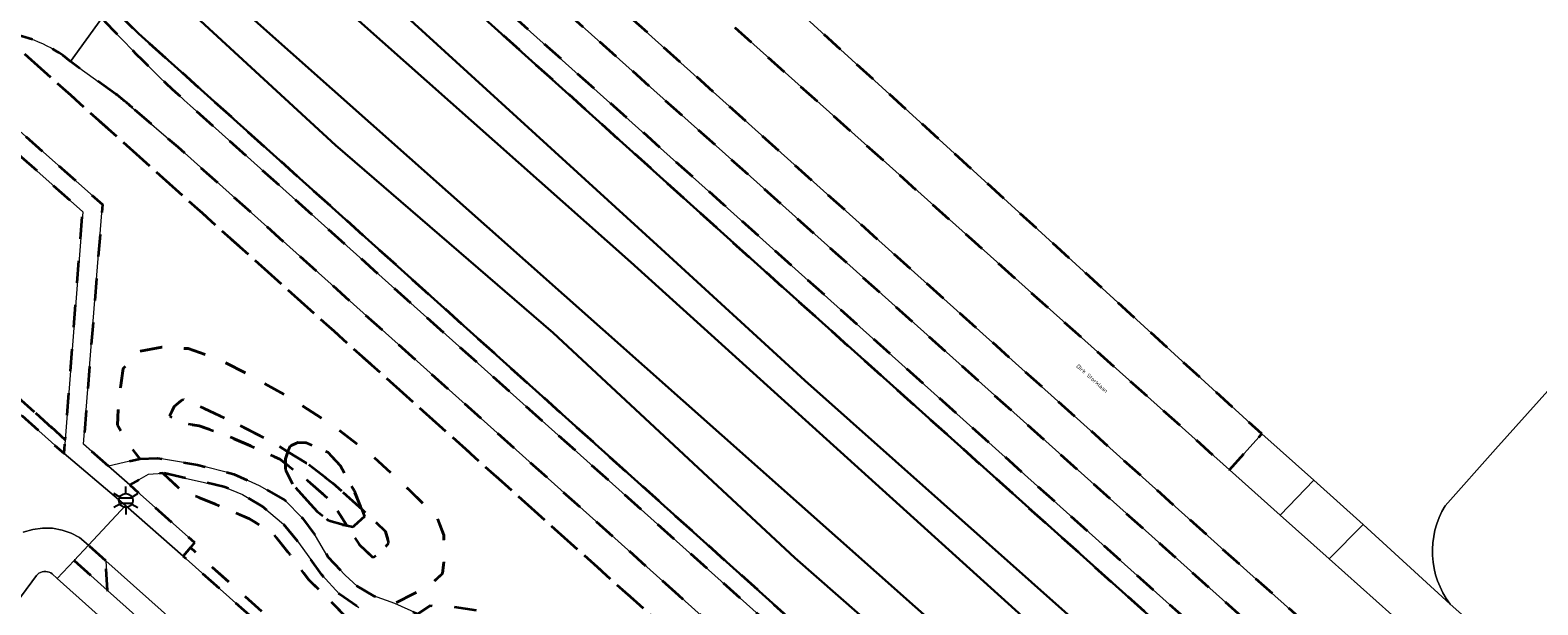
# Model space of a CAD drawing. Extents: x 105780 to 185197, y 477999 to 525027.
# Tile 34 of 256: x 106305 to 106441, y 478101 to 478153. Entities that reach past the tile are written whole.
import ezdxf
from ezdxf.enums import TextEntityAlignment as Align

# ---------------------------------------------------------------- set-up
doc = ezdxf.new("R2010")
doc.units = 0
doc.linetypes.add('XX-HIDDEN', pattern=[4, 2, -2])
for name, color, linetype, lineweight in [('B-GV-GR-MATERIAALGRENS-G', 252, 'XX-HIDDEN', 35), ('B-RO-IE-MEUBILAIR_WEGMEUBILAIR-S', 252, 'Continuous', 25), ('B-WE-GW-WATERGANG_SLOOT_INSTEEK-G', 252, 'Continuous', 30), ('B-XX-KG-KADASTRAAL_BEBOUWING-G', 252, 'Continuous', 20), ('B1-WE-OG-TERREIN_ERF-GV', 252, 'Continuous', 18), ('B1-WE-OG-TOPOGRAFIE-T18', 10, 'Continuous', 18), ('B1-WE-VH-VERHARDING_ASFALT-GV', 252, 'Continuous', 18), ('B1-WE-VH-VERHARDING_BETONSTRAATSTEEN-GV', 252, 'Continuous', 18), ('B1-WE-VH-VERHARDING_HALFVERHARDING_SCHELP-GV', 252, 'Continuous', 18), ('B1-WE-VH-VERHARDING_STRAATBAKSTEEN-GV', 252, 'Continuous', 18), ('B1-WE-VH-VERHARDING_TEGEL-GV', 252, 'Continuous', 18)]:
    doc.layers.add(name, color=color, linetype=linetype, lineweight=lineweight)
doc.styles.add('NLCS-ISO', font='NLCS-ISO.ttf')
doc.styles.add('NLCS-ISO-M200-T18', font='NLCS-ISO.ttf', dxfattribs={"height": 0.36})

# ---------------------------------------------------------------- blocks, each defined once
blk = doc.blocks.new('B-SIE-WEG_LICHTMAST-SO')
at = {"ltscale": 0.1}
for p, q in [((-1.1, 0.63), (-2.19, 1.27)), ((0, 1.27), (0, 2.53)), ((1.1, 0.63), (2.19, 1.27)), ((-1.1, -0.63), (-2.19, -1.27)), ((0, -1.27), (0, -2.53)), ((1.1, -0.63), (2.19, -1.27))]:
    blk.add_line(p, q, dxfattribs=at)
at = {"flags": 128}
for points in [[(-1.16, 0.5), (1.16, 0.5)], [(-1.16, -0.5), (1.16, -0.5)]]:
    blk.add_lwpolyline(points, dxfattribs=at)
at = {"ltscale": 0.1}
blk.add_circle((0, 0), 1.27, dxfattribs=at)
at = {"style": 'NLCS-ISO'}
blk.add_attdef('TYPE', text='', height=1.8, dxfattribs=at).set_placement((0, 2.53), align=Align.BOTTOM_CENTER)

msp = doc.modelspace()

# ---------------------------------------------------------------- linework, layer by layer
at = {"layer": 'B-GV-GR-MATERIAALGRENS-G', "flags": 128}
for points in [[(106485.146, 478029.65), (106485.468, 478031.3), (106485.489, 478031.592), (106455.735, 478058.262), (106438.139, 478074.036), (106400.719, 478107.581), (106367.706, 478137.217), (106330.382, 478170.683), (106321.56, 478178.592)], [(106332.576, 478173.367), (106370.073, 478139.8), (106427.306, 478088.475), (106440.505, 478076.638), (106466.906, 478052.962), (106470.452, 478056.833), (106465.027, 478061.697), (106463.8, 478062.822), (106461.768, 478064.683)], [(106329.895, 478168.694), (106371.008, 478131.563), (106462.697, 478049.317), (106485.146, 478029.65)], [(106368.658, 478153.284), (106390.372, 478133.848), (106413.417, 478113.256), (106416.327, 478116.506), (106357.949, 478169.836)], [(106453.086, 478070.06), (106437.175, 478084.304), (106425.692, 478094.552), (106414.971, 478104.12), (106391.099, 478125.57), (106370.21, 478144.317), (106355.923, 478157.187)], [(106319.96, 478145.716), (106366.298, 478104.194), (106421.003, 478055.187), (106456.88, 478023.047), (106477.144, 478004.937), (106477.242, 478005.161), (106477.463, 478005.666), (106475.51, 478008.892), (106473.67, 478010.821), (106457.75, 478025.264), (106373.846, 478099.585), (106314.733, 478152.735), (106311.931, 478155.486)], [(106302.299, 478152.796), (106472.688, 478000.013)], [(106472.688, 478000.013), (106302.299, 478152.796)], [(106296.232, 478151.425), (106295.902, 478151.083), (106303.156, 478144.64), (106311.458, 478137.279), (106310.702, 478127.841), (106309.751, 478115.579), (106312.001, 478113.59), (106314.829, 478114.235), (106313.733, 478115.698), (106312.829, 478117.302), (106312.924, 478119.566), (106313.342, 478122.41), (106314.659, 478123.962), (106316.823, 478124.357), (106319.224, 478124.218), (106321.93, 478123.278), (106324.899, 478121.771), (106328.398, 478119.794), (106332.379, 478117.202), (106335.839, 478114.544), (106339.293, 478111.352), (106341.738, 478108.918), (106342.333, 478107.344), (106342.411, 478105.513), (106342.218, 478103.867), (106341.115, 478102.809), (106339.612, 478102.037), (106337.902, 478101.159), (106339.983, 478100.207), (106341.129, 478100.954), (106343.14, 478100.861), (106345.783, 478100.48), (106348.453, 478099.747), (106351.191, 478098.907), (106353.801, 478097.872), (106356.324, 478096.339), (106358.69, 478094.17), (106359.6, 478095.144), (106360.265, 478095.508), (106362.589, 478093.106), (106364.213, 478091.27), (106366.03, 478088.404), (106367.112, 478086.352), (106366.649, 478085.63), (106365.288, 478085.327), (106364.321, 478085.618), (106365.494, 478083.428), (106366.555, 478080.869), (106368.042, 478076.83), (106367.559, 478073.928), (106369.29, 478071.038), (106370.391, 478069.704), (106372.766, 478071.126), (106374.975, 478071.417), (106376.125, 478071.422), (106375.522, 478071.553), (106373.133, 478071.578), (106371.617, 478072.04), (106370.588, 478072.915), (106370.435, 478074.514), (106371.158, 478076.694), (106371.802, 478079.849), (106372.575, 478080.313), (106374.733, 478079.915), (106376.522, 478079.106), (106378.955, 478077.152), (106381.255, 478074.403), (106383.02, 478072.41), (106385.708, 478071.047), (106386.238, 478069.997), (106385.589, 478069.034), (106387.7, 478067.846), (106391.201, 478065.451), (106394.703, 478062.284), (106396.176, 478060.083), (106397.68, 478056.843), (106398.745, 478053.017), (106400.551, 478051.678), (106401.642, 478051.372), (106402.178, 478051.967), (106404.444, 478054.481), (106406.464, 478053.672), (106409.45, 478051.723), (106411.925, 478049.184), (106412.851, 478047.742), (106412.333, 478046.818), (106413.286, 478046.005), (106416.837, 478042.868), (106420.542, 478039.094), (106423.771, 478035.589), (106425.939, 478032.323), (106427.665, 478029.031), (106429.342, 478025.482), (106430.477, 478022.501), (106431.837, 478019.533), (106433.4, 478017.836), (106434.55, 478015.655), (106439.077, 478015.665), (106442.229, 478015.198), (106445.518, 478014.329), (106448.302, 478012.953), (106451.529, 478011.177), (106454.687, 478008.955), (106456.983, 478006.505), (106458.524, 478003.88), (106458.893, 478001.444), (106458.832, 478000.013)], [(106312.679, 478147.261), (106308.574, 478150.201)], [(106363.6, 478101.868), (106318.311, 478142.447), (106314.171, 478146.014)], [(106476.314, 478000.013), (106476.729, 478000.524), (106472.782, 478004.061), (106454.15, 478020.76), (106418.63, 478052.576), (106363.6, 478101.868)]]:
    msp.add_lwpolyline(points, dxfattribs=at)
for points in [[(106311.413, 478154.138, 0.0238671), (106319.96, 478145.716)], [(106308.574, 478150.201, 0.1620956), (106302.299, 478152.796)], [(106314.171, 478146.014, 0.0208073), (106312.679, 478147.261)]]:
    msp.add_lwpolyline(points, format="xyb", dxfattribs=at)
for points in [[(106291.073, 478134.788), (106290.581, 478138.044), (106290.662, 478140.362), (106291.13, 478142.679), (106291.974, 478144.886), (106293.158, 478146.903), (106295.259, 478149.502), (106294.787, 478149.924), (106294.512, 478150.168), (106293.077, 478148.448), (106292.333, 478147.474), (106291.661, 478146.429), (106291.07, 478145.321), (106290.57, 478144.161), (106290.166, 478142.959), (106289.864, 478141.727), (106289.665, 478140.479), (106289.57, 478139.228), (106289.578, 478137.986), (106289.684, 478136.764), (106289.853, 478135.649), (106290.099, 478134.538), (106290.42, 478133.438), (106290.818, 478132.357), (106291.289, 478131.304), (106291.831, 478130.285), (106292.439, 478129.308), (106293.109, 478128.378), (106293.835, 478127.501), (106294.611, 478126.683), (106300.031, 478121.865), (106300.781, 478121.169), (106307.981, 478114.737), (106307.999, 478114.722), (106308.095, 478115.979), (106300.697, 478122.611), (106295.32, 478127.391), (106293.913, 478128.978), (106292.192, 478131.745)], [(106295.259, 478149.502), (106293.158, 478146.903), (106291.974, 478144.886), (106291.13, 478142.679), (106290.662, 478140.362), (106290.581, 478138.044), (106291.073, 478134.788), (106292.192, 478131.745), (106293.913, 478128.978), (106295.32, 478127.391), (106300.697, 478122.611), (106308.095, 478115.979), (106309.674, 478136.615), (106304.15, 478141.555)], [(106314.829, 478114.235), (106316.444, 478114.32), (106320.054, 478113.698), (106323.333, 478112.869), (106325.678, 478111.807), (106327.951, 478110.49), (106329.558, 478108.865), (106330.732, 478107.277), (106331.855, 478105.384), (106333.419, 478103.726), (106334.508, 478102.722), (106335.975, 478101.85), (106337.902, 478101.159), (106339.612, 478102.037), (106341.115, 478102.809), (106342.218, 478103.867), (106342.411, 478105.513), (106342.333, 478107.344), (106341.738, 478108.918), (106339.293, 478111.352), (106335.839, 478114.544), (106332.379, 478117.202), (106328.398, 478119.794), (106324.899, 478121.771), (106321.93, 478123.278), (106319.224, 478124.218), (106316.823, 478124.357), (106314.659, 478123.962), (106313.342, 478122.41), (106312.924, 478119.566), (106312.829, 478117.302), (106313.733, 478115.698)], [(106328.241, 478114.88), (106328.431, 478115.399), (106329.129, 478115.721), (106329.886, 478115.689), (106331.838, 478114.851), (106332.986, 478113.625), (106334.224, 478111.365), (106334.881, 478109.717), (106337.079, 478107.676), (106337.377, 478106.633), (106336.475, 478105.671), (106335.954, 478105.294), (106334.707, 478106.471), (106333.58, 478108.203), (106333.232, 478108.264), (106331.931, 478108.622), (106330.892, 478109.473), (106328.657, 478111.93), (106328.01, 478113.232), (106328.011, 478113.822), (106327.511, 478114.209), (106325.644, 478115.082), (106322.67, 478116.348), (106320.202, 478117.238), (106318.5, 478117.508), (106317.524, 478118.101), (106317.939, 478118.97), (106318.752, 478119.661), (106319.481, 478119.343), (106320.649, 478118.809), (106323.232, 478117.613), (106326.641, 478115.85)], [(106328.011, 478113.822), (106328.012, 478114.254), (106328.241, 478114.88), (106326.641, 478115.85), (106323.232, 478117.613), (106320.649, 478118.809), (106319.481, 478119.343), (106318.752, 478119.661), (106317.939, 478118.97), (106317.524, 478118.101), (106318.5, 478117.508), (106320.202, 478117.238), (106322.67, 478116.348), (106325.644, 478115.082), (106327.511, 478114.209)], [(106328.241, 478114.88), (106329.921, 478113.862), (106332.285, 478112.054), (106334.709, 478109.877), (106334.881, 478109.717), (106334.224, 478111.365), (106332.986, 478113.625), (106331.838, 478114.851), (106329.886, 478115.689), (106329.129, 478115.721), (106328.431, 478115.399)], [(106328.241, 478114.88), (106328.012, 478114.254), (106328.011, 478113.822), (106330.028, 478112.259), (106332.185, 478110.363), (106333.573, 478108.213), (106333.58, 478108.203), (106334.145, 478108.104), (106335.157, 478109.025), (106334.881, 478109.717), (106334.709, 478109.877), (106332.285, 478112.054), (106329.921, 478113.862)], [(106349.058, 478086.319), (106347.297, 478085.242), (106346.399, 478086.15), (106344.283, 478088.269), (106342.494, 478089.388), (106340.405, 478090.621), (106338.489, 478092.787), (106338.262, 478093.738), (106336.969, 478094.202), (106333.881, 478096.25), (106332.65, 478097.806), (106332.842, 478099.184), (106333.453, 478099.971), (106332.027, 478101.421), (106330.12, 478103.294), (106328.405, 478105.583), (106326.972, 478107.403), (106324.768, 478108.817), (106321.905, 478110.054), (106318.624, 478111.345), (106316.929, 478112.958), (106315.623, 478112.85), (106313.934, 478111.881), (106314.868, 478111.056), (106319.783, 478106.66), (106319.41, 478106.208), (106334.814, 478092.44), (106368.26, 478062.545), (106369.475, 478064.023), (106370.301, 478065.283), (106370.625, 478066.047), (106370.52, 478066.67), (106368.979, 478069.035), (106367.116, 478071.746), (106365.215, 478074.974), (106362.82, 478074.159), (106360.397, 478075.077), (106358.645, 478076.824), (106356.626, 478080.029), (106354.579, 478082.609), (106353.062, 478083.787), (106351.281, 478084.414), (106349.1, 478086.302)], [(106316.929, 478112.958), (106318.624, 478111.345), (106321.905, 478110.054), (106324.768, 478108.817), (106326.972, 478107.403), (106328.405, 478105.583), (106330.12, 478103.294), (106332.027, 478101.421), (106333.453, 478099.971), (106335.313, 478099.449), (106337.036, 478099.663), (106334.651, 478100.786), (106332.904, 478101.99), (106331.305, 478103.732), (106329.19, 478106.684), (106327.835, 478108.322), (106325.928, 478109.926), (106324.129, 478111.002), (106322.451, 478111.721)], [(106328.011, 478113.822), (106328.01, 478113.232), (106328.657, 478111.93), (106330.892, 478109.473), (106331.931, 478108.622), (106333.232, 478108.264), (106333.58, 478108.203), (106333.573, 478108.213), (106332.185, 478110.363), (106330.028, 478112.259)], [(106334.881, 478109.717), (106335.157, 478109.025), (106334.145, 478108.104), (106333.58, 478108.203), (106334.707, 478106.471), (106335.954, 478105.294), (106336.475, 478105.671), (106337.377, 478106.633), (106337.079, 478107.676)], [(106311.764, 478105.008), (106310.199, 478106.426), (106308.911, 478105.028), (106311.913, 478102.331)], [(106334.814, 478092.44), (106319.41, 478106.208), (106318.773, 478105.436), (106334.148, 478091.694), (106366.988, 478062.339), (106367.624, 478061.772), (106368.26, 478062.545)]]:
    msp.add_lwpolyline(points, close=True, dxfattribs=at)
at = {"layer": 'B-WE-GW-WATERGANG_SLOOT_INSTEEK-G', "flags": 128}
for points in [[(106461.658, 478044.183), (106375.008, 478121.323), (106361.644, 478133.574), (106337.955, 478155.198), (106321.275, 478170.052), (106320.968, 478170.356), (106320.607, 478170.713), (106320.275, 478170.794), (106319.695, 478170.459), (106318.378, 478168.46), (106318.344, 478168.412), (106359.27, 478132.058), (106482.861, 478020.169)], [(106319.695, 478170.459), (106320.275, 478170.794), (106320.607, 478170.713), (106320.968, 478170.356), (106321.275, 478170.052), (106337.955, 478155.198), (106361.644, 478133.574), (106375.008, 478121.323), (106461.658, 478044.183), (106478.981, 478028.771), (106484.163, 478024.987), (106485.133, 478029.588), (106485.146, 478029.65), (106462.697, 478049.317), (106371.008, 478131.563), (106329.895, 478168.694)], [(106502.675, 478002.232), (106487.318, 478016.135), (106482.861, 478020.169), (106359.27, 478132.058), (106318.344, 478168.412), (106317.554, 478167.293), (106317.069, 478167.129), (106316.748, 478167.255), (106316.172, 478167.409)], [(106460.604, 478029.374), (106374.106, 478105.278), (106352.222, 478125.639), (106332.542, 478142.635), (106313.857, 478159.886), (106313.271, 478160.879), (106313.186, 478161.293), (106313.348, 478161.958), (106314.337, 478163.375), (106314.465, 478163.513), (106315.575, 478164.709), (106315.743, 478164.993), (106315.627, 478165.185), (106315.226, 478166.232)], [(106315.226, 478166.232), (106315.627, 478165.185), (106315.743, 478164.993), (106315.575, 478164.709), (106314.465, 478163.513), (106462.737, 478031.76), (106481.229, 478015.132), (106485.615, 478011.189), (106498.044, 478000.013)], [(106314.465, 478163.513), (106314.337, 478163.375), (106313.348, 478161.958), (106313.186, 478161.293), (106313.271, 478160.879), (106313.857, 478159.886), (106332.542, 478142.635), (106352.222, 478125.639), (106374.106, 478105.278), (106460.604, 478029.374), (106466.767, 478024.125), (106469.51, 478021.384), (106474.059, 478016.995), (106479.531, 478010.551), (106483.895, 478006.807), (106491.314, 478000.497), (106491.764, 478000.013)], [(106498.044, 478000.013), (106485.615, 478011.189), (106481.229, 478015.132), (106462.737, 478031.76), (106314.465, 478163.513)], [(106311.931, 478155.486), (106314.733, 478152.735), (106373.846, 478099.585), (106457.75, 478025.264)]]:
    msp.add_lwpolyline(points, dxfattribs=at)
at = {"layer": 'B-XX-KG-KADASTRAAL_BEBOUWING-G', "flags": 128}
for points in [[(106487.809, 478158.951), (106487.411, 478159.271), (106484.625, 478155.797), (106479.047, 478160.827), (106479.339, 478161.287), (106479.05, 478161.535), (106437.471, 478115.105), (106432.912, 478110.004)], [(106433.369, 478101.096), (106453.497, 478083.292)]]:
    msp.add_lwpolyline(points, dxfattribs=at)
msp.add_lwpolyline([(106432.912, 478110.004, 0.3045624), (106433.369, 478101.096)], format="xyb", dxfattribs=at)
at = {"layer": 'B1-WE-OG-TERREIN_ERF-GV', "flags": 128}
for points in [[(106432.912, 478110.004), (106437.471, 478115.105), (106479.05, 478161.535), (106479.339, 478161.287), (106479.047, 478160.827), (106484.625, 478155.797), (106487.411, 478159.271), (106487.809, 478158.951), (106489.88, 478160.651), (106493.143, 478165.597), (106477.685, 478179.468), (106420.214, 478231.042)], [(106357.949, 478169.836), (106416.327, 478116.506), (106421.034, 478112.3), (106425.494, 478108.314), (106433.369, 478101.096)], [(106351.303, 478064.085), (106307.358, 478103.421), (106306.901, 478103.831), (106306.78, 478103.911), (106306.642, 478103.976), (106306.491, 478104.022), (106306.331, 478104.043), (106306.167, 478104.04), (106306.006, 478104.01), (106305.854, 478103.955), (106305.715, 478103.88), (106305.594, 478103.787), (106305.492, 478103.684), (106295.959, 478090.796)]]:
    msp.add_lwpolyline(points, dxfattribs=at)
at = {"layer": 'B1-WE-OG-TERREIN_ERF-GV'}
msp.add_lwpolyline([(106433.369, 478101.096, -0.3045624), (106432.912, 478110.004)], format="xyb", dxfattribs=at)
at = {"layer": 'B1-WE-VH-VERHARDING_ASFALT-GV', "flags": 128}
msp.add_lwpolyline([(106370.073, 478139.8), (106332.576, 478173.367), (106330.382, 478170.683), (106367.706, 478137.217), (106400.719, 478107.581), (106438.139, 478074.036), (106440.505, 478076.638), (106427.306, 478088.475)], close=True, dxfattribs=at)
for points in [[(106355.923, 478157.187), (106370.21, 478144.317), (106391.099, 478125.57), (106414.971, 478104.12), (106425.692, 478094.552), (106429.52, 478098.866), (106422.441, 478105.193), (106418.011, 478109.151), (106413.417, 478113.256), (106390.372, 478133.848), (106368.658, 478153.284)], [(106311.413, 478154.138), (106308.574, 478150.201), (106312.679, 478147.261)], [(106308.574, 478150.201), (106311.413, 478154.138)], [(106314.171, 478146.014), (106318.311, 478142.447), (106363.6, 478101.868), (106418.63, 478052.576), (106421.003, 478055.187), (106366.298, 478104.194), (106319.96, 478145.716)]]:
    msp.add_lwpolyline(points, dxfattribs=at)
at = {"layer": 'B1-WE-VH-VERHARDING_ASFALT-GV'}
for points in [[(106319.96, 478145.716, -0.0238671), (106311.413, 478154.138)], [(106302.299, 478152.796, -0.1620956), (106308.574, 478150.201)], [(106312.679, 478147.261, -0.0208073), (106314.171, 478146.014)]]:
    msp.add_lwpolyline(points, format="xyb", dxfattribs=at)
at = {"layer": 'B1-WE-VH-VERHARDING_BETONSTRAATSTEEN-GV', "flags": 128}
for points in [[(106413.417, 478113.256), (106418.011, 478109.151), (106421.034, 478112.3), (106416.327, 478116.506)], [(106421.034, 478112.3), (106418.011, 478109.151), (106422.441, 478105.193), (106425.494, 478108.314)]]:
    msp.add_lwpolyline(points, close=True, dxfattribs=at)
for points in [[(106433.369, 478101.096), (106425.494, 478108.314), (106422.441, 478105.193), (106429.52, 478098.866), (106449.209, 478081.273)], [(106453.497, 478083.292), (106433.369, 478101.096)]]:
    msp.add_lwpolyline(points, dxfattribs=at)
at = {"layer": 'B1-WE-VH-VERHARDING_HALFVERHARDING_SCHELP-GV', "flags": 128}
msp.add_lwpolyline([(106339.983, 478100.207), (106337.902, 478101.159), (106335.975, 478101.85), (106334.508, 478102.722), (106333.419, 478103.726), (106331.855, 478105.384), (106330.732, 478107.277), (106329.558, 478108.865), (106327.951, 478110.49), (106325.678, 478111.807), (106323.333, 478112.869), (106320.054, 478113.698), (106316.444, 478114.32), (106314.829, 478114.235), (106312.001, 478113.59), (106313.934, 478111.881), (106315.623, 478112.85), (106316.929, 478112.958), (106322.451, 478111.721), (106324.129, 478111.002), (106325.928, 478109.926), (106327.835, 478108.322), (106329.19, 478106.684), (106331.305, 478103.732), (106332.904, 478101.99), (106334.651, 478100.786)], dxfattribs=at)
at = {"layer": 'B1-WE-VH-VERHARDING_STRAATBAKSTEEN-GV', "flags": 128}
for points in [[(106304.293, 478107.592), (106305.146, 478107.852), (106306.04, 478107.977), (106306.943, 478107.958), (106307.82, 478107.799), (106308.641, 478107.513), (106309.383, 478107.121), (106310.199, 478106.426), (106313.545, 478110.006), (106312.913, 478110.559), (106307.999, 478114.722), (106307.981, 478114.737), (106300.781, 478121.169)], [(106295.959, 478090.796), (106305.492, 478103.684), (106305.594, 478103.787), (106305.715, 478103.88), (106305.854, 478103.955), (106306.006, 478104.01), (106306.167, 478104.04), (106306.331, 478104.043), (106306.491, 478104.022), (106306.642, 478103.976), (106306.78, 478103.911), (106306.901, 478103.831), (106307.358, 478103.421), (106308.911, 478105.028), (106310.199, 478106.426), (106309.383, 478107.121), (106308.641, 478107.513), (106307.82, 478107.799), (106306.943, 478107.958), (106306.04, 478107.977), (106305.146, 478107.852), (106304.293, 478107.592)], [(106333.085, 478083.404), (106311.913, 478102.331), (106308.911, 478105.028), (106307.358, 478103.421), (106351.303, 478064.085)]]:
    msp.add_lwpolyline(points, dxfattribs=at)
for points in [[(106334.148, 478091.694), (106318.773, 478105.436), (106313.545, 478110.006), (106310.199, 478106.426), (106311.764, 478105.008), (106353.754, 478067.57), (106359.223, 478062.657), (106364.464, 478057.969), (106365.35, 478057.16), (106372.868, 478050.437), (106376.104, 478054.203), (106368.829, 478060.696), (106367.624, 478061.772), (106366.988, 478062.339)], [(106311.764, 478105.008), (106311.913, 478102.331), (106333.085, 478083.404), (106351.009, 478067.368), (106353.754, 478067.57)]]:
    msp.add_lwpolyline(points, close=True, dxfattribs=at)
at = {"layer": 'B1-WE-VH-VERHARDING_TEGEL-GV', "flags": 128}
msp.add_lwpolyline([(106295.902, 478151.083), (106294.787, 478149.924), (106295.259, 478149.502), (106304.15, 478141.555), (106309.674, 478136.615), (106308.095, 478115.979), (106307.999, 478114.722), (106312.913, 478110.559), (106313.545, 478110.006), (106318.773, 478105.436), (106319.41, 478106.208), (106319.783, 478106.66), (106314.868, 478111.056), (106313.934, 478111.881), (106312.001, 478113.59), (106309.751, 478115.579), (106310.702, 478127.841), (106311.458, 478137.279), (106303.156, 478144.64)], close=True, dxfattribs=at)

# ---------------------------------------------------------------- block references
at = {"layer": 'B-RO-IE-MEUBILAIR_WEGMEUBILAIR-S', "xscale": 0.5, "yscale": 0.5, "zscale": 0.5}
msp.add_blockref('B-SIE-WEG_LICHTMAST-SO', (106313.577, 478110.47), dxfattribs=at)

# ---------------------------------------------------------------- texts
at = {"layer": 'B1-WE-OG-TOPOGRAFIE-T18', "style": 'NLCS-ISO-M200-T18'}
msp.add_text('Dirk Storklaan', height=0.36, rotation=318.5, dxfattribs=at).set_placement((106400.986, 478121.518), align=Align.MIDDLE)

doc.saveas('drawing.dxf')
